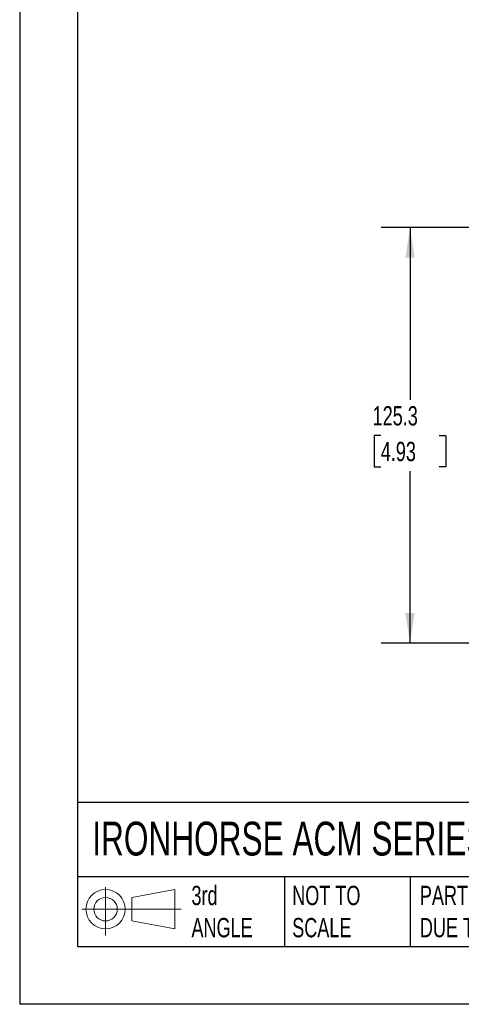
# Model space of a CAD drawing. Header units: millimetres. Extents: x 0 to 768, y 0 to 594.
# Tile 1 of 18: x 0 to 133, y 0 to 297. Entities that reach past the tile are written whole.
import ezdxf

# ---------------------------------------------------------------- set-up
doc = ezdxf.new("R2010")
doc.units = ezdxf.units.MM
doc.header["$LTSCALE"] = 2.75
doc.linetypes.add('CENTERX2', pattern=[20.32, 12.7, -2.54, 2.54, -2.54])
doc.layers.add('DIMENSIONS', color=140, linetype='Continuous', lineweight=25)
doc.layers.add('TEXT', color=140, linetype='Continuous', lineweight=25)
doc.layers.add('SLD-DEFPOINTS', color=7, linetype='Continuous')
doc.styles.add('SLDTEXTSTYLE0', font='TXT', dxfattribs={"width": 0.7})
doc.dimstyles.new('SLDDIMSTYLE1', dxfattribs={"dimtxt": 5.934521, "dimasz": 9.0805, "dimexe": 0, "dimexo": 0.0625, "dimgap": 1.48363, "dimtad": 0, "dimtih": 1, "dimtoh": 1, "dimdec": 1, "dimrnd": 1e-09, "dimzin": 12, "dimdsep": 46, "dimtxsty": 'SLDTEXTSTYLE0', "dimsah": 1, "dimcen": 0.09, "dimadec": 0, "dimazin": 3, "dimtfac": 1, "dimtdec": 1, "dimtofl": 0, "dimtmove": 0, "dimatfit": 3, "dimfxl": 0, "dimfrac": 2, "dimtolj": 1, "dimtzin": 12, "dimarcsym": 0})

# ---------------------------------------------------------------- blocks, each defined once
blk = doc.blocks.new('Block11')
at = {"color": 7, "linetype": 'Continuous', "lineweight": 18}
for p, q in [((7.12, 14.6), (7.12, 0)), ((15.07, 11.46), (27.98, 13.84)), ((27.98, 13.84), (27.98, 2.01)), ((15.07, 4.39), (15.07, 11.46)), ((0, 7.92), (29.9, 7.92)), ((15.07, 4.39), (27.98, 2.01))]:
    blk.add_line(p, q, dxfattribs=at)
for radius in [5.91, 3.54]:
    blk.add_circle((7.12, 7.92), radius, dxfattribs=at)
blk = doc.blocks.new('Block12')
at = {"layer": 'SLD-DEFPOINTS'}
blk.add_blockref('Block11', (0, 0), dxfattribs=at)
blk = doc.blocks.new('_D_3')
at = {"layer": 'DIMENSIONS'}
for p, q in [((162.03, 234.17), (109.05, 234.17)), ((117.78, 234.17), (117.78, 182.28)), ((108.96, 171.52), (106.97, 171.52)), ((106.97, 171.52), (106.97, 162.08)), ((126.6, 171.52), (128.59, 171.52)), ((128.59, 171.52), (128.59, 162.08)), ((106.97, 162.08), (108.96, 162.08)), ((117.78, 108.86), (117.78, 160.75)), ((128.59, 162.08), (126.6, 162.08)), ((167.84, 108.86), (109.05, 108.86))]:
    blk.add_line(p, q, dxfattribs=at)
for points in [[(117.78, 234.17), (116.39, 225.09), (119.18, 225.09)], [(117.78, 108.86), (119.18, 117.94), (116.39, 117.94)]]:
    blk.add_solid(points, dxfattribs=at)
at = {"layer": 'DIMENSIONS', "char_height": 5.821, "attachment_point": 1, "style": 'SLDTEXTSTYLE0'}
for s, insert in [('125.3', (106.5, 180.35)), ('4.93', (108.96, 169.59))]:
    blk.add_mtext(s, dxfattribs=dict(at, insert=insert))

msp = doc.modelspace()

# ---------------------------------------------------------------- linework, layer by layer
at = {"color": 7, "linetype": 'Continuous'}
for p in [(0.01, 593.73), (768.36, 0.01)]:
    msp.add_line(p, (0.01, 0.01), dxfattribs=at)
at = {"layer": 'TEXT'}
for p, q in [((17.46, 576.26), (17.46, 17.46)), ((750.89, 60.85), (17.46, 60.85)), ((750.89, 38.42), (17.46, 38.42)), ((79.87, 38.42), (79.87, 17.46)), ((117.8, 38.42), (117.8, 17.46)), ((17.46, 17.46), (750.89, 17.46))]:
    msp.add_line(p, q, dxfattribs=at)

# ---------------------------------------------------------------- block references
at = {"layer": 'SLD-DEFPOINTS'}
msp.add_blockref('Block12', (18.8, 20.77), dxfattribs=at)

# ---------------------------------------------------------------- texts
at = {"layer": 'TEXT', "linetype": 'CENTERX2', "lineweight": 18, "attachment_point": 1, "style": 'SLDTEXTSTYLE0'}
for s, insert, char_height in [('IRONHORSE ACM SERIES AC MICRO DRIVE', (21.91, 55.06), 10.1865), ('3rd^JANGLE', (51.84, 35.74), 5.821), ('NOT TO^JSCALE', (82.24, 35.74), 5.8208), ("PART DIMENSIONS MAY DIFFER SLIGHTLY ^JDUE TO MANUFACTURER'S VARIANCES", (120.76, 35.74), 5.8208)]:
    msp.add_mtext(s, dxfattribs=dict(at, insert=insert, char_height=char_height))

# ---------------------------------------------------------------- dimensions: what is measured, and where the dimension line sits
at = {"layer": 'DIMENSIONS'}
dim = msp.add_linear_dim(base=(117.78, 234.17), p1=(171.34, 108.86), p2=(165.52, 234.17), angle=90, dimstyle='SLDDIMSTYLE1', dxfattribs=at)
dim.commit()
dim.dimension.update_dxf_attribs({"geometry": '_D_3', "text_midpoint": (117.78, 171.52), "dimtype": 160})

doc.saveas('drawing.dxf')
